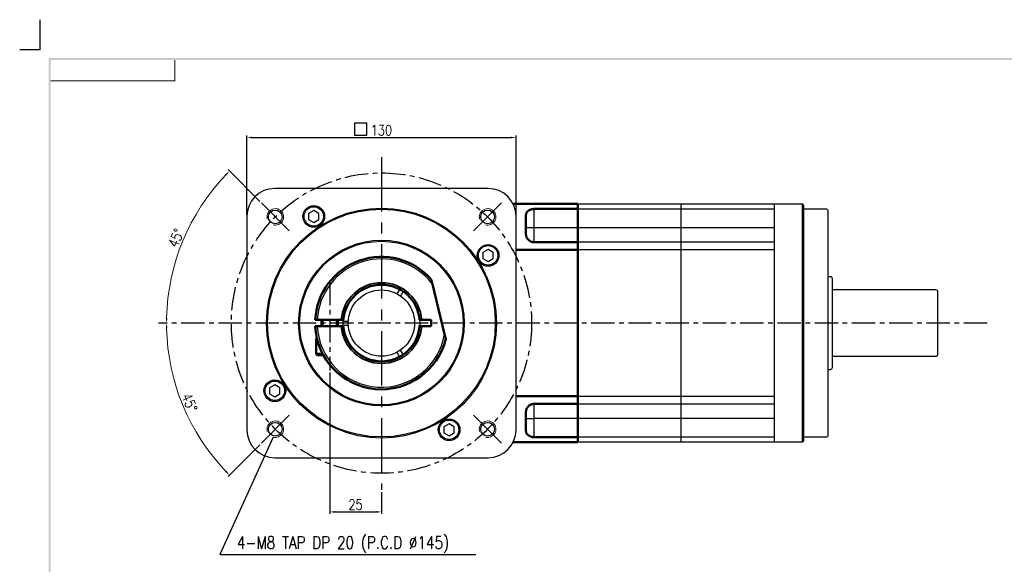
# Model space of a CAD drawing. Header units: millimetres. Extents: x 562 to 1780, y -633 to 587.
# Tile 3 of 4: x 948 to 1423, y 324 to 587. Entities that reach past the tile are written whole.
import ezdxf

# ---------------------------------------------------------------- set-up
doc = ezdxf.new("R2010")
doc.units = ezdxf.units.MM
doc.header["$LTSCALE"] = 3
doc.header["$MEASUREMENT"] = 0
doc.header["$PDMODE"] = 1
doc.linetypes.add('CENTER', pattern=[2, 1.25, -0.25, 0.25, -0.25])
doc.layers.get('0').update_dxf_attribs({"linetype": 'CONTINUOUS'})
doc.layers.get('DEFPOINTS').update_dxf_attribs({"linetype": 'CONTINUOUS'})
for name, color, linetype in [('3', 3, 'CONTINUOUS'), ('CENTER', 1, 'CENTER'), ('DIM', 3, 'CONTINUOUS'), ('M3', 9, 'CONTINUOUS'), ('OBJ', 7, 'CONTINUOUS')]:
    doc.layers.add(name, color=color, linetype=linetype)
for name, color, linetype, lineweight in [('AM_5', 3, 'CONTINUOUS', 15), ('AM_8', 1, 'CONTINUOUS', 15), ('외형선(ISO)', 7, 'CONTINUOUS', 50), ('좁은 외형선(ISO)', 7, 'CONTINUOUS', 35)]:
    doc.layers.add(name, color=color, linetype=linetype, lineweight=lineweight)
doc.styles.add('WHGTXT', font='SIMPLEX.shx', dxfattribs={"width": 0.8, "bigfont": 'WHGTXT.shx'})
doc.dimstyles.new('WHGTXT', dxfattribs={"dimtxt": 3, "dimasz": 2.5, "dimexe": 1, "dimexo": 1, "dimgap": 0.8, "dimtad": 1, "dimdsep": 46, "dimtxsty": 'WHGTXT', "dimcen": 0, "dimclrd": 3, "dimclre": 3, "dimclrt": 3, "dimazin": 2, "dimtfac": 1, "dimtmove": 0, "dimatfit": 3, "dimfxl": 0, "dimtolj": 1, "dimtzin": 0, "dimarcsym": 0})
doc.dimstyles.new('WHGTXT$0', dxfattribs={"dimtxt": 3, "dimasz": 2.5, "dimexe": 1, "dimexo": 1, "dimgap": 1, "dimtad": 1, "dimdec": 4, "dimdsep": 46, "dimtxsty": 'WHGTXT', "dimcen": 0, "dimclrd": 3, "dimclre": 3, "dimclrt": 3, "dimadec": 0, "dimazin": 0, "dimtfac": 1, "dimtdec": 4, "dimtmove": 0, "dimatfit": 3, "dimfxl": 0, "dimtvp": 1, "dimtolj": 1, "dimtzin": 0, "dimlwd": -1, "dimlwe": -1, "dimarcsym": 0})
doc.dimstyles.new('WHGTXT$2', dxfattribs={"dimtxt": 3, "dimasz": 2.5, "dimexe": 1, "dimexo": 1, "dimgap": 1, "dimtad": 1, "dimdec": 4, "dimdsep": 46, "dimtxsty": 'WHGTXT', "dimcen": 0, "dimclrd": 3, "dimclre": 3, "dimclrt": 3, "dimadec": 0, "dimazin": 0, "dimtfac": 1, "dimtdec": 4, "dimtmove": 0, "dimatfit": 3, "dimfxl": 0, "dimtvp": 1, "dimtolj": 1, "dimtzin": 0, "dimlwd": -1, "dimlwe": -1, "dimarcsym": 0})

# ---------------------------------------------------------------- blocks, each defined once
blk = doc.blocks.new('A$C1B8249F6')
at = {"layer": '3', "color": 9}
for points in [[(0, 5.71), (1, 6.71), (0, 569.88), (1, 568.88)], [(0, 569.88), (1, 568.88), (800.82, 569.88), (800.82, 568.88)]]:
    blk.add_trace(points, dxfattribs=at)
at = {"layer": 'M3', "const_width": 0.5}
blk.add_lwpolyline([(1, 558.88), (61, 558.88), (61, 568.88)], dxfattribs=at)
blk = doc.blocks.new('*D374')
at = {"layer": '3', "color": 3}
for p, q in [((1057.57, 492.67), (1057.57, 530.77)), ((1060.07, 529.77), (1185.07, 529.77)), ((1187.57, 492.67), (1187.57, 530.77))]:
    blk.add_line(p, q, dxfattribs=at)
for points in [[(1060.07, 530.19), (1060.07, 529.36), (1057.57, 529.77)], [(1185.07, 530.19), (1185.07, 529.36), (1187.57, 529.77)]]:
    blk.add_solid(points, dxfattribs=at)
at = {"layer": 'DEFPOINTS', "color": 0}
for p in [(1187.57, 529.77), (1057.57, 491.67), (1187.57, 491.67)]:
    blk.add_point(p, dxfattribs=at)
at = {"layer": '3', "color": 3, "insert": (1122.57, 533.27), "char_height": 5, "attachment_point": 5, "style": 'WHGTXT'}
blk.add_mtext('\\A1;130', dxfattribs=at)
blk = doc.blocks.new('*D375')
at = {"layer": 'AM_5', "color": 3}
blk.add_line((1063.86, 498.88), (1048.47, 514.27), dxfattribs=at)
blk.add_arc((1122.57, 440.17), 103.8, 136.3799, 178.6201, dxfattribs=at)
for points in [[(1047.13, 512.07), (1047.73, 511.49), (1049.17, 513.57)], [(1019.22, 442.66), (1018.38, 442.67), (1018.77, 440.17)]]:
    blk.add_solid(points, dxfattribs=at)
at = {"layer": 'DEFPOINTS', "color": 0}
for p in [(1064.57, 498.17), (1032.68, 492.07), (1078.05, 484.69), (1014.84, 440.17), (1415.09, 440.17)]:
    blk.add_point(p, dxfattribs=at)
at = {"layer": 'AM_5', "color": 3, "insert": (1023.44, 481.23), "char_height": 5, "attachment_point": 5, "rotation": 67.5, "style": 'WHGTXT'}
blk.add_mtext('\\A1;45°', dxfattribs=at)
blk = doc.blocks.new('*D376')
at = {"layer": 'AM_5', "color": 3}
blk.add_line((1063.86, 381.45), (1048.47, 366.06), dxfattribs=at)
blk.add_arc((1122.57, 440.17), 103.8, 181.3799, 223.6201, dxfattribs=at)
for points in [[(1018.38, 437.66), (1019.22, 437.67), (1018.77, 440.17)], [(1047.73, 368.85), (1047.13, 368.26), (1049.17, 366.77)]]:
    blk.add_solid(points, dxfattribs=at)
at = {"layer": 'DEFPOINTS', "color": 0}
for p in [(1014.84, 440.17), (1415.09, 440.17), (1022.31, 413.3), (1078.05, 395.64), (1064.57, 382.16)]:
    blk.add_point(p, dxfattribs=at)
at = {"layer": 'AM_5', "color": 3, "insert": (1029.91, 401.78), "char_height": 5, "attachment_point": 5, "rotation": 292.5, "style": 'WHGTXT'}
blk.add_mtext('\\A1;45°', dxfattribs=at)
blk = doc.blocks.new('A$C03F148E2')
at = {"layer": '3'}
for start, end in [(92.7735, 259.9745), (307.4255, 87.2265)]:
    blk.add_arc((16, 15.54), 15.5, start, end, dxfattribs=at)
at = {"layer": '외형선(ISO)'}
for p, q in [((8.65, 31.29), (12.25, 31.29)), ((12.25, 31.09), (12.25, 31.29)), ((15.25, 25.26), (15.25, 31.02)), ((16.75, 31.02), (16.75, 25.26)), ((8.25, 29.53), (8.25, 30.89)), ((15.25, 30.04), (16.75, 30.04)), ((15.25, 26.04), (16.75, 26.04)), ((15.25, 3.54), (15.25, 5.82)), ((16.75, 5.82), (16.75, 3.54)), ((13.3, 0.27), (25.42, 3.23)), ((16.75, 3.54), (15.25, 3.54))]:
    blk.add_line(p, q, dxfattribs=at)
for centre, radius, start, end in [((16, 15.54), 16, 92.6867, 256.1831), ((8.65, 30.89), 0.4, 90, 180), ((16, 15.54), 16, 311.2169, 87.3133), ((16, 15.54), 9.25, 94.6507, 265.3493), ((16, 15.54), 9.25, 274.6507, 85.3493)]:
    blk.add_arc(centre, radius, start, end, dxfattribs=at)
for points, weights in [([(15.25, 31.02), (15.25, 31.27), (15.25, 31.52)], [1, 1.00189513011, 1.0035403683]), ([(16.75, 31.52), (16.75, 31.27), (16.75, 31.02)], [1.00354036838, 1.00189513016, 1]), ([(25.42, 3.23), (25.97, 3.36), (26.54, 3.5)], [1, 1.00676092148, 1.01220332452]), ([(12.18, 0), (12.75, 0.14), (13.3, 0.27)], [1.01220332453, 1.00676092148, 1])]:
    blk.add_rational_spline(points, weights, degree=2, dxfattribs=at)
for points, knots in [([(15.25, 24.76), (15.25, 24.76), (15.25, 24.77), (15.25, 24.82), (15.25, 24.86), (15.25, 24.95), (15.25, 25.01), (15.25, 25.12), (15.25, 25.2), (15.25, 25.26)], [0.2966337, 0.2966337, 0.2966337, 0.2966337, 0.33362, 0.33362, 0.3706685, 0.3706685, 0.4077881, 0.4077881, 0.4449602, 0.4449602, 0.4449602, 0.4449602]), ([(16.75, 25.26), (16.75, 25.2), (16.75, 25.12), (16.75, 25.01), (16.75, 24.95), (16.75, 24.86), (16.75, 24.82), (16.75, 24.77), (16.75, 24.76), (16.75, 24.76)], [0.1483072, 0.1483072, 0.1483072, 0.1483072, 0.1854792, 0.1854792, 0.2225989, 0.2225989, 0.2596474, 0.2596474, 0.2966337, 0.2966337, 0.2966337, 0.2966337]), ([(15.25, 5.82), (15.25, 5.88), (15.25, 5.95), (15.25, 6.07), (15.25, 6.13), (15.25, 6.21), (15.25, 6.26), (15.25, 6.3), (15.25, 6.32), (15.25, 6.32)], [0.1483072, 0.1483072, 0.1483072, 0.1483072, 0.1854792, 0.1854792, 0.2225989, 0.2225989, 0.2596474, 0.2596474, 0.2966337, 0.2966337, 0.2966337, 0.2966337]), ([(16.75, 6.32), (16.75, 6.32), (16.75, 6.3), (16.75, 6.26), (16.75, 6.21), (16.75, 6.13), (16.75, 6.07), (16.75, 5.95), (16.75, 5.88), (16.75, 5.82)], [0.2966337, 0.2966337, 0.2966337, 0.2966337, 0.33362, 0.33362, 0.3706685, 0.3706685, 0.4077881, 0.4077881, 0.4449602, 0.4449602, 0.4449602, 0.4449602])]:
    blk.add_open_spline(points, degree=3, knots=knots, dxfattribs=at)
at = {"layer": '좁은 외형선(ISO)'}
for p, q in [((8.65, 31.29), (8.65, 29.75)), ((16.75, 29.67), (15.25, 29.67)), ((15.25, 26.41), (16.75, 26.41))]:
    blk.add_line(p, q, dxfattribs=at)
for start, end in [(94.4117, 265.5883), (274.4117, 85.5883)]:
    blk.add_arc((16, 15.54), 9.75, start, end, dxfattribs=at)
blk = doc.blocks.new('*D430')
at = {"layer": '3', "color": 3}
for p, q in [((1097.57, 416.26), (1097.57, 347.98)), ((1122.57, 358.57), (1122.57, 347.98)), ((1100.07, 348.98), (1120.07, 348.98))]:
    blk.add_line(p, q, dxfattribs=at)
for points in [[(1100.07, 349.39), (1100.07, 348.56), (1097.57, 348.98)], [(1120.07, 349.39), (1120.07, 348.56), (1122.57, 348.98)]]:
    blk.add_solid(points, dxfattribs=at)
at = {"layer": 'DEFPOINTS', "color": 0}
for p in [(1097.57, 417.26), (1122.57, 359.57), (1122.57, 348.98)]:
    blk.add_point(p, dxfattribs=at)
at = {"layer": '3', "color": 3, "insert": (1110.07, 352.48), "char_height": 5, "attachment_point": 5, "style": 'WHGTXT'}
blk.add_mtext('\\A1;25', dxfattribs=at)

msp = doc.modelspace()

# ---------------------------------------------------------------- linework, layer by layer
for p, q in [((1217.37427, 382.666693), (1217.37427, 497.666693)), ((1217.37427, 497.666693), (1217.37427, 382.666693)), ((1267.37427, 382.666693), (1267.37427, 497.666693)), ((1131.329161, 456.407233), (1130.077044, 454.238503)), ((1133.061212, 455.407233), (1131.809095, 453.238503)), ((1104.101317, 441.166693), (1106.605551, 441.166693)), ((1104.101317, 439.166693), (1106.605551, 439.166693)), ((1131.329161, 423.926153), (1130.077044, 426.094883)), ((1133.061212, 424.926153), (1131.809095, 427.094883))]:
    msp.add_line(p, q)
for radius in [18.5, 16]:
    msp.add_circle((1122.57427, 440.166693), radius)
at = {"layer": '3'}
for q in [(957.769337, 586.657186), (947.851058, 572.171026)]:
    msp.add_line((957.769337, 572.171026), q, dxfattribs=at)
at = {"layer": '3', "color": 5}
for p, q in [((1196.37427, 486.166693), (1196.37427, 495.259796)), ((1196.37427, 486.166693), (1192.37427, 486.166693)), ((1312.37427, 486.166693), (1196.37427, 486.166693)), ((1196.37427, 479.166693), (1196.37427, 486.166693)), ((1196.37427, 394.166693), (1196.37427, 401.166693)), ((1192.37427, 394.166693), (1196.37427, 394.166693)), ((1312.37427, 394.166693), (1196.37427, 394.166693)), ((1196.37427, 385.07359), (1196.37427, 394.166693))]:
    msp.add_line(p, q, dxfattribs=at)
at = {"layer": '3', "color": 3}
msp.add_lwpolyline([(1109.616154, 530.882504), (1115.497424, 530.882504), (1115.497424, 536.763775), (1109.616154, 536.763775)], close=True, dxfattribs=at)
at = {"layer": '3', "ltscale": 25.4}
msp.add_circle((1122.57427, 440.166693), 40, dxfattribs=at)
at = {"layer": 'AM_8'}
for centre in [(1071.309029, 491.431934), (1173.839512, 491.431934), (1071.309029, 388.901451), (1173.839512, 388.901451)]:
    msp.add_arc(centre, 4, 255, 195, dxfattribs=at)
at = {"layer": 'CENTER', "ltscale": 7}
for p, q in [((1122.57427, 520.233826), (1122.57427, 359.566449)), ((1078.050704, 484.690259), (1064.567354, 498.173609)), ((1167.097837, 484.690259), (1180.581187, 498.173609)), ((1078.050704, 395.643126), (1064.567354, 382.159776)), ((1167.097837, 395.643126), (1180.581187, 382.159776))]:
    msp.add_line(p, q, dxfattribs=at)
at = {"layer": 'CENTER', "ltscale": 3}
for p, q in [((1097.57427, 459.993929), (1097.57427, 417.256383)), ((1415.085775, 440.166693), (1014.841372, 440.166693))]:
    msp.add_line(p, q, dxfattribs=at)
msp.add_circle((1122.57427, 440.166693), 72.5, dxfattribs=at)
at = {"layer": 'DIM'}
for p, q in [((1325.87427, 486.666693), (1325.87427, 497.666693)), ((1325.87427, 393.666693), (1325.87427, 486.666693)), ((1325.87427, 382.666693), (1325.87427, 393.666693))]:
    msp.add_line(p, q, dxfattribs=at)
at = {"layer": 'OBJ', "ltscale": 25.4}
for p, q in [((1174.07427, 505.166693), (1071.07427, 505.166693)), ((1217.37427, 495.259796), (1217.37427, 497.666693)), ((1217.37427, 495.259796), (1217.37427, 497.666693)), ((1217.37427, 497.666693), (1217.37427, 495.259796)), ((1217.37427, 495.259796), (1217.37427, 497.666693)), ((1217.37427, 497.666693), (1312.37427, 497.666693)), ((1217.37427, 497.666693), (1217.37427, 495.259796)), ((1217.37427, 495.259796), (1217.37427, 486.166693)), ((1217.37427, 495.259796), (1217.37427, 486.166693)), ((1217.37427, 495.259796), (1217.37427, 486.166693)), ((1217.37427, 495.259796), (1217.37427, 486.166693)), ((1217.37427, 495.259796), (1312.37427, 495.259796)), ((1217.37427, 495.259796), (1217.37427, 486.166693)), ((1312.37427, 497.666693), (1325.87427, 497.666693)), ((1312.37427, 486.666693), (1312.37427, 497.666693)), ((1326.37427, 497.166693), (1325.87427, 497.666693)), ((1326.37427, 497.166693), (1326.37427, 486.666693)), ((1337.37427, 495.166693), (1326.37427, 495.166693)), ((1057.57427, 491.666693), (1057.57427, 388.666693)), ((1089.888836, 494.557448), (1087.388836, 493.114072)), ((1087.388836, 493.114072), (1087.388836, 490.227321)), ((1087.388836, 490.227321), (1089.888836, 488.783945)), ((1092.388836, 493.114072), (1089.888836, 494.557448)), ((1089.888836, 488.783945), (1092.388836, 490.227321)), ((1092.388836, 490.227321), (1092.388836, 493.114072)), ((1187.57427, 388.666693), (1187.57427, 491.666693)), ((1338.37427, 386.166693), (1338.37427, 494.166693)), ((1217.37427, 486.166693), (1217.37427, 479.166693)), ((1217.37427, 486.166693), (1217.37427, 479.166693)), ((1217.37427, 479.166693), (1217.37427, 486.166693)), ((1217.37427, 486.166693), (1217.37427, 479.166693)), ((1217.37427, 479.166693), (1217.37427, 486.166693)), ((1312.37427, 393.666693), (1312.37427, 486.666693)), ((1326.37427, 486.666693), (1326.37427, 393.666693)), ((1174.078274, 475.738879), (1171.578274, 474.295503)), ((1176.578274, 474.295503), (1174.078274, 475.738879)), ((1217.37427, 475.522032), (1217.37427, 479.166693)), ((1217.37427, 479.166693), (1217.37427, 475.522032)), ((1217.37427, 475.522032), (1217.37427, 479.166693)), ((1312.37427, 479.166693), (1217.37427, 479.166693)), ((1217.37427, 479.166693), (1217.37427, 475.522032)), ((1171.578274, 474.295503), (1171.578274, 471.408752)), ((1171.578274, 471.408752), (1174.078274, 469.965376)), ((1174.078274, 469.965376), (1176.578274, 471.408752)), ((1176.578274, 471.408752), (1176.578274, 474.295503)), ((1217.37427, 475.522032), (1217.37427, 404.811354)), ((1312.37427, 475.522032), (1217.37427, 475.522032)), ((1217.37427, 475.522032), (1217.37427, 404.811354)), ((1312.37427, 404.811354), (1312.37427, 475.522032)), ((1339.37427, 462.566693), (1338.37427, 462.566693)), ((1340.37427, 418.766693), (1340.37427, 461.566693)), ((1390.37427, 456.166693), (1340.37427, 456.166693)), ((1391.37427, 445.166693), (1391.37427, 455.166693)), ((1391.37427, 430.166693), (1391.37427, 450.166693)), ((1391.37427, 430.166693), (1391.37427, 450.166693)), ((1391.37427, 425.166693), (1391.37427, 435.166693)), ((1340.37427, 424.166693), (1390.37427, 424.166693)), ((1338.37427, 417.766693), (1339.37427, 417.766693)), ((1071.070267, 410.36801), (1068.570267, 408.924634)), ((1073.570267, 408.924634), (1071.070267, 410.36801)), ((1068.570267, 408.924634), (1068.570267, 406.037883)), ((1068.570267, 406.037883), (1071.070267, 404.594507)), ((1071.070267, 404.594507), (1073.570267, 406.037883)), ((1073.570267, 406.037883), (1073.570267, 408.924634)), ((1217.37427, 401.166693), (1217.37427, 404.811354)), ((1217.37427, 404.811354), (1312.37427, 404.811354)), ((1217.37427, 404.811354), (1217.37427, 401.166693)), ((1217.37427, 401.166693), (1217.37427, 394.166693)), ((1217.37427, 401.166693), (1312.37427, 401.166693)), ((1217.37427, 394.166693), (1217.37427, 401.166693)), ((1155.259705, 391.549441), (1152.759705, 390.106065)), ((1152.759705, 390.106065), (1152.759705, 387.219314)), ((1157.759705, 390.106065), (1155.259705, 391.549441)), ((1157.759705, 387.219314), (1157.759705, 390.106065)), ((1217.37427, 394.166693), (1217.37427, 385.07359)), ((1217.37427, 394.166693), (1217.37427, 385.07359)), ((1312.37427, 382.666693), (1312.37427, 393.666693)), ((1326.37427, 393.666693), (1326.37427, 383.166693)), ((1152.759705, 387.219314), (1155.259705, 385.775938)), ((1155.259705, 385.775938), (1157.759705, 387.219314)), ((1217.37427, 382.666693), (1217.37427, 385.07359)), ((1312.37427, 385.07359), (1217.37427, 385.07359)), ((1217.37427, 385.07359), (1217.37427, 382.666693)), ((1312.37427, 382.666693), (1217.37427, 382.666693)), ((1325.87427, 382.666693), (1312.37427, 382.666693)), ((1325.87427, 382.666693), (1326.37427, 383.166693)), ((1326.37427, 385.166693), (1337.37427, 385.166693)), ((1071.07427, 375.166693), (1174.07427, 375.166693))]:
    msp.add_line(p, q, dxfattribs=at)
for centre, radius in [((1122.57427, 440.166693), 55.5), ((1122.57427, 440.166693), 55), ((1071.309029, 491.431934), 3.3235), ((1089.888836, 491.670696), 5.25), ((1089.888836, 491.670696), 4.7), ((1173.839512, 491.431934), 3.3235), ((1122.57427, 440.166693), 39.5), ((1174.078274, 472.852127), 5.25), ((1174.078274, 472.852127), 4.7), ((1071.070267, 407.481258), 5.25), ((1071.070267, 407.481258), 4.7), ((1071.309029, 388.901451), 3.3235), ((1155.259705, 388.662689), 5.25), ((1155.259705, 388.662689), 4.7), ((1173.839512, 388.901451), 3.3235)]:
    msp.add_circle(centre, radius, dxfattribs=at)
for centre, radius, start, end in [((1071.07427, 491.666693), 13.5, 90, 180), ((1174.07427, 491.666693), 13.5, 0, 90), ((1337.37427, 494.166693), 1, 0, 90), ((1339.37427, 461.566693), 1, 0, 90), ((1390.37427, 455.166693), 1, 0, 90), ((1390.37427, 425.166693), 1, 270, 0), ((1339.37427, 418.766693), 1, 270, 0), ((1071.07427, 388.666693), 13.5, 180, 270), ((1174.07427, 388.666693), 13.5, 270, 0), ((1337.37427, 386.166693), 1, 270, 0)]:
    msp.add_arc(centre, radius, start, end, dxfattribs=at)
at = {"layer": '외형선(ISO)'}
for p, q in [((1186.167657, 497.666693), (1217.37427, 497.666693)), ((1196.37427, 495.259796), (1217.37427, 495.259796)), ((1217.37427, 497.666693), (1217.37427, 495.259796)), ((1217.37427, 486.166693), (1217.37427, 495.259796)), ((1192.37427, 492.197933), (1192.37427, 483.166693)), ((1217.37427, 479.166693), (1217.37427, 486.166693)), ((1217.37427, 479.166693), (1196.37427, 479.166693)), ((1217.37427, 479.166693), (1217.37427, 475.522032)), ((1187.57427, 475.522032), (1217.37427, 475.522032)), ((1217.37427, 404.811354), (1217.37427, 475.522032)), ((1187.57427, 404.811354), (1217.37427, 404.811354)), ((1217.37427, 404.811354), (1217.37427, 401.166693)), ((1196.37427, 401.166693), (1217.37427, 401.166693)), ((1217.37427, 394.166693), (1217.37427, 401.166693)), ((1192.37427, 397.166693), (1192.37427, 388.135452)), ((1217.37427, 385.07359), (1217.37427, 394.166693)), ((1186.167657, 382.666693), (1217.37427, 382.666693)), ((1217.37427, 385.07359), (1196.37427, 385.07359)), ((1217.37427, 385.07359), (1217.37427, 382.666693))]:
    msp.add_line(p, q, dxfattribs=at)
at = {"layer": '외형선(ISO)', "flags": 128}
for points in [[(1196.374271, 495.259795), (1196.086786, 495.252185), (1195.797089, 495.229459), (1195.508354, 495.191794), (1195.223787, 495.139356), (1194.946573, 495.072322), (1194.679754, 494.991002), (1194.425448, 494.89677), (1194.185398, 494.791474), (1193.96138, 494.676976), (1193.755129, 494.555116), (1193.566845, 494.426785), (1193.391064, 494.289217), (1193.22768, 494.14278), (1193.077353, 493.988295), (1192.940691, 493.826571), (1192.818344, 493.658419), (1192.710951, 493.484659), (1192.619036, 493.306131), (1192.542446, 493.123875), (1192.480753, 492.939076), (1192.433518, 492.752905), (1192.40032, 492.566543), (1192.380713, 492.381158), (1192.374266, 492.197933)], [(1192.374266, 483.166695), (1192.380713, 482.943945), (1192.40032, 482.716532), (1192.433518, 482.485914), (1192.480753, 482.253537), (1192.542446, 482.020869), (1192.619036, 481.789355), (1192.710951, 481.560459), (1192.818344, 481.335616), (1192.940691, 481.116138), (1193.077353, 480.903311), (1193.22768, 480.698414), (1193.391064, 480.502729), (1193.566845, 480.31755), (1193.755129, 480.143545), (1193.96138, 479.977181), (1194.185398, 479.819896), (1194.425448, 479.674461), (1194.679754, 479.543636), (1194.946573, 479.430187), (1195.223787, 479.336319), (1195.508354, 479.262664), (1195.797089, 479.209595), (1196.086786, 479.17748), (1196.374271, 479.166694)], [(1196.374271, 401.166692), (1196.086786, 401.155906), (1195.797089, 401.123791), (1195.508354, 401.070721), (1195.223787, 400.997067), (1194.946573, 400.903199), (1194.679754, 400.78975), (1194.425448, 400.658925), (1194.185398, 400.513489), (1193.96138, 400.356205), (1193.755129, 400.189841), (1193.566845, 400.015836), (1193.391064, 399.830656), (1193.22768, 399.634972), (1193.077353, 399.430075), (1192.940691, 399.217248), (1192.818344, 398.997769), (1192.710951, 398.772926), (1192.619036, 398.54403), (1192.542446, 398.312516), (1192.480753, 398.079848), (1192.433518, 397.847471), (1192.40032, 397.616854), (1192.380713, 397.389441), (1192.374266, 397.166691)], [(1192.374266, 388.135452), (1192.380713, 387.952228), (1192.40032, 387.766843), (1192.433518, 387.580481), (1192.480753, 387.394309), (1192.542446, 387.209511), (1192.619036, 387.027254), (1192.710951, 386.848726), (1192.818344, 386.674967), (1192.940691, 386.506815), (1193.077353, 386.345091), (1193.22768, 386.190605), (1193.391064, 386.044169), (1193.566845, 385.906601), (1193.755129, 385.77827), (1193.96138, 385.656409), (1194.185398, 385.541911), (1194.425448, 385.436616), (1194.679754, 385.342383), (1194.946573, 385.261064), (1195.223787, 385.19403), (1195.508354, 385.141592), (1195.797089, 385.103927), (1196.086786, 385.081201), (1196.374271, 385.07359)]]:
    msp.add_lwpolyline(points, dxfattribs=at)
at = {"layer": '외형선(ISO)'}
msp.add_arc((1122.57427, 440.166693), 18.5, 183.09857934, 356.90142066, dxfattribs=at)

# ---------------------------------------------------------------- block references
msp.add_blockref('A$C1B8249F6', (961.769338, -1.708185))
at = {"xscale": 2, "yscale": 2, "zscale": 2, "rotation": 90}
msp.add_blockref('A$C03F148E2', (1153.648322, 408.170981), dxfattribs=at)

# ---------------------------------------------------------------- texts
at = {"layer": '3', "color": 3, "style": 'WHGTXT', "width": 0.8}
msp.add_text('4-M8 TAP DP 20 (P.C.D %%C145)', height=6, dxfattribs=at).set_placement((1052.758484, 331.165132))

# ---------------------------------------------------------------- dimensions: what is measured, and where the dimension line sits
at = {"layer": '3'}
for base, p1, p2, picture, middle in [((1187.57427, 529.772126), (1057.57427, 491.666693), (1187.57427, 491.666693), '*D374', (1122.57427, 533.272126)), ((1122.57427, 348.975078), (1097.57427, 417.256383), (1122.57427, 359.566449), '*D430', (1110.07427, 352.475078))]:
    dim = msp.add_linear_dim(base=base, p1=p1, p2=p2, dimstyle='WHGTXT$0', override={"dimtxt": 5, "dimfxl": 0.18}, dxfattribs=at)
    dim.commit()
    dim.dimension.update_dxf_attribs({"geometry": picture, "text_midpoint": middle})
at = {"layer": 'AM_5'}
for base, line1, line2, picture, middle in [((1032.677754, 492.068471), ((1078.050704, 484.690259), (1064.567354, 498.173609)), ((1415.085775, 440.166693), (1014.841372, 440.166693)), '*D375', (1023.438712, 481.229986)), ((1022.307735, 413.300356), ((1415.085775, 440.166693), (1014.841372, 440.166693)), ((1078.050704, 395.643126), (1064.567354, 382.159776)), '*D376', (1029.905868, 401.782184))]:
    dim = msp.add_angular_dim_2l(base=base, line1=line1, line2=line2, dimstyle='WHGTXT$2', override={"dimtxt": 5, "dimdec": 4, "dimadec": 0, "dimtdec": 4, "dimfxl": 0.18}, dxfattribs=at)
    dim.commit()
    dim.dimension.update_dxf_attribs({"geometry": picture, "text_midpoint": middle})

# ---------------------------------------------------------------- leaders
at = {"layer": '3'}
msp.add_leader([(1070.273753, 385.037748), (1044.452285, 328.454522), (1168.124618, 328.454522)], dimstyle='WHGTXT', override={"dimtxt": 2.5, "dimtp": 0.1, "dimtm": 1e-09, "dimtfac": 0.6, "dimtdec": 1}, dxfattribs=at)

doc.saveas('drawing.dxf')
